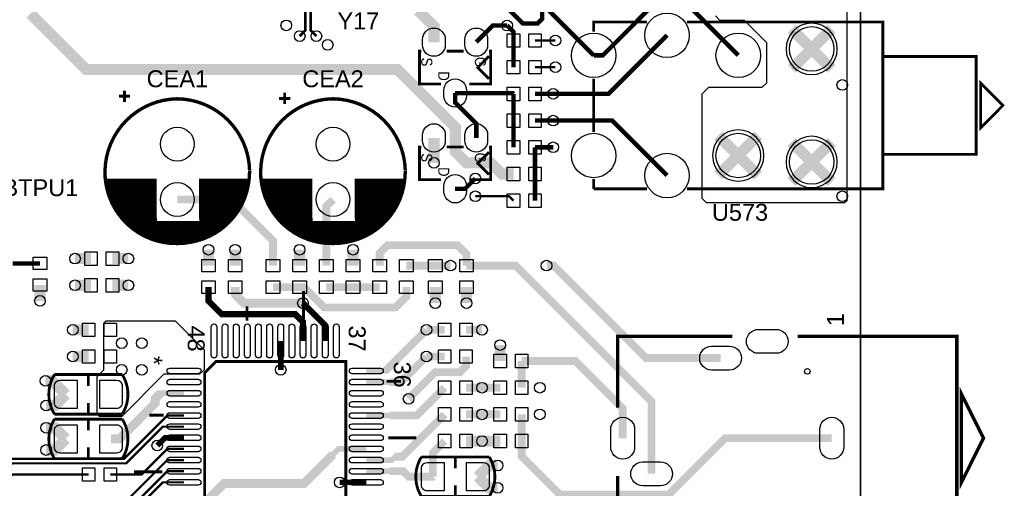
# Model space of a CAD drawing. Extents: x -50 to 239, y -105 to 7.
# Tile 11 of 17: x 195 to 239, y -67 to -46. Entities that reach past the tile are written whole.
import ezdxf
from ezdxf.enums import TextEntityAlignment as Align

# ---------------------------------------------------------------- set-up
doc = ezdxf.new("R2010")
doc.units = 0
for name, color, linetype in [('BG_OUTLINE', 6, 'CONTINUOUS'), ('ET_TOP', 92, 'CONTINUOUS'), ('PG_SILKSCREEN_TOP', 7, 'CONTINUOUS'), ('PIN_TOP', 92, 'CONTINUOUS'), ('RD_SILKSCREEN_TOP', 6, 'CONTINUOUS'), ('VC_TOP', 254, 'CONTINUOUS')]:
    doc.layers.add(name, color=color, linetype=linetype)

msp = doc.modelspace()

# ---------------------------------------------------------------- linework, layer by layer
at = {"layer": 'BG_OUTLINE'}
for points in [[(-49.5, -104.8251), (222.5839, -104.8251, -0.709377), (232.5, -99.353), (232.5, 5.6749), (-49.5, 5.6749)], [(-49.5, 5.6749), (-49.5, -104.8251), (222.5839, -104.8251, -0.709377), (232.5, -99.353), (232.5, 5.6749)], [(232.5, 5.6749), (-49.5, 5.6749), (-49.5, -104.8251), (222.5839, -104.8251, -0.709377), (232.5, -99.353)]]:
    msp.add_lwpolyline(points, format="xyb", close=True, dxfattribs=at)
msp.add_lwpolyline([(232.5, 5.6749), (232.5, -99.353)], dxfattribs=at)
at = {"layer": 'ET_TOP'}
for points, const_width in [([(180.4501, 3.2499), (181.2941, 4.0939), (182.98, 4.0939), (183.48, 3.5939), (183.48, 2.9939), (184.18, 2.2939), (186.8457, 2.2939), (188.08, 1.0596), (188.08, -12.5232), (168.78, -31.8232), (168.78, -39.689), (169.68, -40.589), (169.68, -64.208), (176.9781, -71.5061), (188.9629, -71.5061), (194.3629, -66.1061), (199.48, -66.1061), (201.129, -64.4571), (202.08, -64.4571)], 0.1), ([(197.797, -66.6061), (194.3701, -66.6061), (189.1701, -71.8061), (176.8538, -71.8061), (169.48, -64.4323), (169.48, -40.6719), (168.58, -39.7719), (168.58, -31.6989), (187.88, -12.3989), (187.88, 0.8939), (186.78, 1.9939), (183.98, 1.9939), (182.724, 3.2499), (182.4501, 3.2499)], 0.1), ([(184.4501, 3.2499), (185.2061, 2.4939), (186.9286, 2.4939), (188.28, 1.1425), (188.28, -12.6061), (168.98, -31.9061), (168.98, -39.6061), (169.88, -40.5061), (169.88, -64.1251), (177.061, -71.3061), (188.88, -71.3061), (194.28, -65.9061), (199.38, -65.9061), (201.329, -63.9571), (202.08, -63.9571)], 0.1), ([(202.08, -66.9591), (201.127, -66.9591), (199.5679, -68.5182), (193.2622, -68.5182), (189.4622, -72.3182), (176.6416, -72.3182), (169.0679, -64.7445), (169.0679, -40.8427), (168.1679, -39.9427), (168.1679, -33.294), (165.48, -30.6061), (165.48, -28.7061), (166.18, -28.0061), (171.68, -28.0061), (181.28, -18.4061), (181.28, -2.806), (180.28, -1.806), (180.28, -0.7062), (181.4501, 0.4639), (181.4501, 1.2499)], 0.1), ([(183.4501, 1.2499), (182.736, 1.2499), (180.58, -0.9061), (180.58, -1.6061), (181.58, -2.6061), (181.58, -18.3989), (168.38, -31.5989), (168.38, -39.8548), (169.28, -40.7548), (169.28, -64.6566), (176.7295, -72.1061), (189.3743, -72.1061), (193.1743, -68.3061), (199.48, -68.3061), (201.327, -66.4591), (202.08, -66.4591)], 0.1), ([(207.2835, -46.9095), (207.536, -46.657), (207.536, -45.05), (208.628, -43.958), (208.628, -42.8361), (208.403, -42.6111)], 0.117), ([(208.0324, -46.9095), (207.78, -46.6571), (207.78, -45.1511), (208.872, -44.0591), (208.872, -42.8421), (209.103, -42.6111)], 0.117), ([(213.318, -47.1831), (213.318, -46.4691), (212.605, -45.7561)], 0.5), ([(216.68, -45.3252), (216.68, -45.7062), (217.316, -46.3422), (217.9799, -46.3422), (218.18, -46.1421), (218.18, -45.706)], 0.2), ([(227, -47.7751), (224.831, -45.6061), (223.08, -45.6061), (220.911, -47.7751), (220.5, -47.7751)], 0.2), ([(195.18, -45.9061), (197.68, -48.4061), (211.68, -48.4061), (214.28, -51.0061), (214.28, -52.1061), (214.78, -52.6061), (215.88, -52.6061), (216.38, -53.1061), (216.897, -53.1061)], 0.5), ([(220.5, -47.7751), (218.4309, -45.706), (218.18, -45.706)], 0.2), ([(215.222, -47.1831), (215.9689, -46.4362), (216.6074, -46.4362)], 0.2), ([(216.897, -47.1061), (216.897, -46.7258), (216.6074, -46.4362)], 0.2), ([(229.3999, -46.585), (230.3, -47.4851)], 0.5), ([(230.3, -47.4851), (231.2001, -46.585)], 0.5), ([(218.68, -49.5061), (221.169, -49.5061), (223.8, -46.8751)], 0.2), ([(216.897, -48.3061), (216.897, -47.1061)], 0.2), ([(217.863, -47.1061), (218.78, -47.1061)], 0.1), ([(229.3999, -48.3852), (230.3, -47.4851)], 0.5), ([(230.3, -47.4851), (231.2001, -48.3852)], 0.5), ([(217.863, -48.3061), (218.78, -48.3061)], 0.1), ([(214.27, -49.4691), (214.27, -49.8961), (215.222, -50.8481), (215.222, -51.4831)], 0.2), ([(214.27, -49.4691), (216.86, -49.4691), (216.897, -49.5061)], 0.2), ([(216.897, -49.5061), (216.897, -50.7061)], 0.2), ([(217.863, -49.5061), (218.68, -49.5061)], 0.2), ([(216.897, -51.9061), (216.897, -50.7061)], 0.2), ([(217.863, -50.7061), (218.68, -50.7061)], 0.2), ([(218.68, -50.7061), (221.331, -50.7061), (223.8, -53.1751)], 0.2), ([(213.318, -51.4831), (213.318, -52.6061)], 0.5), ([(226.0999, -51.375), (227, -52.2751)], 0.5), ([(227, -52.2751), (227.9001, -51.375)], 0.5), ([(229.3999, -51.665), (230.3, -52.5651)], 0.5), ([(230.3, -52.5651), (231.2001, -51.665)], 0.5), ([(217.863, -51.9061), (218.68, -51.9061)], 0.2), ([(217.863, -53.1061), (217.863, -51.9061)], 0.2), ([(226.0999, -53.1752), (227, -52.2751)], 0.5), ([(227, -52.2751), (227.9001, -53.1752)], 0.5), ([(229.3999, -53.4652), (230.3, -52.5651)], 0.5), ([(230.3, -52.5651), (231.2001, -53.4652)], 0.5), ([(217.863, -54.3061), (217.863, -53.1061)], 0.2), ([(215.18, -53.3061), (214.717, -53.7691), (214.27, -53.7691)], 0.2), ([(206.08, -57.2231), (206.08, -56.1061), (204.225, -54.2511), (201.78, -54.2511)], 0.35), ([(208.48, -57.2231), (208.48, -54.5511), (208.78, -54.2511)], 0.35), ([(216.897, -54.3061), (216.697, -54.1061), (215.18, -54.1061)], 0.1), ([(210.88, -57.2231), (210.88, -56.6561), (211.23, -56.3061), (214.38, -56.3061), (214.78, -56.7061), (214.78, -57.2231)], 0.35), ([(197.897, -56.9061), (197.18, -56.9061)], 0.5), ([(198.863, -56.9061), (199.58, -56.9061)], 0.5), ([(203.18, -57.2231), (203.18, -56.5061)], 0.5), ([(204.38, -57.2231), (204.38, -56.5061)], 0.5), ([(207.28, -57.2231), (207.28, -56.5061)], 0.5), ([(209.68, -57.2231), (209.68, -56.5061)], 0.5), ([(195.603, -57.1231), (194.38, -57.1231)], 0.2), ([(212.08, -57.2231), (213.38, -57.2231)], 0.35), ([(213.38, -57.2231), (214.063, -57.2231)], 0.35), ([(214.78, -57.2231), (216.997, -57.2231), (223.1048, -63.3309), (223.1048, -66.5751)], 0.35), ([(218.38, -57.2231), (218.697, -57.2231), (222.849, -61.3751), (226.2048, -61.3751)], 0.35), ([(195.603, -58.0891), (195.603, -58.8061)], 0.5), ([(197.897, -58.1061), (197.18, -58.1061)], 0.5), ([(198.863, -58.1061), (199.58, -58.1061)], 0.5), ([(207.43, -58.9061), (204.78, -58.9061), (204.38, -58.5061), (204.38, -58.1891)], 0.4), ([(213.38, -58.9061), (213.38, -58.1891)], 0.5), ([(214.78, -58.1891), (214.78, -58.9061)], 0.5), ([(203.18, -58.1891), (203.18, -58.8061), (203.78, -59.4061), (207.08, -59.4061), (207.43, -59.7561), (207.43, -60.6061)], 0.28), ([(206.08, -58.1891), (207.28, -58.1891)], 0.35), ([(207.28, -58.1891), (207.463, -58.1891), (208.38, -59.1061), (211.58, -59.1061), (212.08, -58.6061), (212.08, -58.1891)], 0.35), ([(208.48, -58.1891), (209.68, -58.1891)], 0.35), ([(209.68, -58.1891), (210.88, -58.1891)], 0.35), ([(208.43, -60.6061), (208.43, -59.9061), (207.43, -58.9061)], 0.28), ([(197.797, -60.1061), (197.08, -60.1061)], 0.5), ([(213.797, -60.1061), (212.98, -60.1061)], 0.35), ([(214.763, -60.1061), (215.48, -60.1061)], 0.35), ([(206.429, -60.6061), (206.429, -61.9061)], 0.25), ([(216.297, -61.5061), (216.297, -60.7891)], 0.5), ([(197.797, -61.3061), (197.08, -61.3061)], 0.5), ([(212.18, -63.2061), (213.38, -62.0061), (214.48, -62.0061), (214.763, -61.7231), (214.763, -61.3061)], 0.35), ([(213.797, -61.3061), (212.98, -61.3061)], 0.35), ([(221.8048, -64.9751), (221.8048, -63.6309), (219.68, -61.5061), (217.263, -61.5061)], 0.35), ([(217.263, -62.7061), (217.263, -61.5061)], 0.35), ([(195.85, -62.4), (196.1579, -62.4), (196.764, -63.0061)], 0.5), ([(196.764, -63.0061), (196.264, -63.5061), (195.88, -63.5061)], 0.5), ([(214.763, -62.7061), (215.48, -62.7061)], 0.35), ([(215.48, -62.7061), (216.297, -62.7061)], 0.35), ([(214.763, -63.9061), (215.48, -63.9061)], 0.35), ([(215.48, -63.9061), (216.297, -63.9061)], 0.35), ([(217.263, -65.1061), (217.263, -63.9061)], 0.35), ([(196.764, -65.0061), (196.264, -64.5061), (195.88, -64.5061)], 0.5), ([(196.764, -65.0061), (196.264, -65.5061), (195.88, -65.5061)], 0.5), ([(200.88, -65.3061), (201.228, -64.9581), (202.08, -64.9581)], 0.25), ([(213.264, -66.7061), (213.264, -65.6391), (213.797, -65.1061)], 0.35), ([(214.763, -65.1061), (215.48, -65.1061)], 0.5), ([(216.297, -65.1061), (215.48, -65.1061)], 0.5), ([(231.2048, -64.9751), (226.411, -64.9751), (223.88, -67.5061), (218.98, -67.5061), (217.263, -65.7891), (217.263, -65.1061)], 0.35), ([(198.763, -66.6061), (200.18, -66.6061), (201.328, -65.4581), (202.08, -65.4581)], 0.1), ([(198.763, -67.8061), (199.48, -67.8061), (201.328, -65.9581), (202.08, -65.9581)], 0.1), ([(215.296, -66.7061), (215.796, -66.2061), (216.18, -66.2061)], 0.5), ([(210.28, -66.9591), (209.08, -66.9591)], 0.25), ([(215.296, -66.7061), (215.796, -67.2061), (216.18, -67.2061)], 0.5)]:
    msp.add_lwpolyline(points, dxfattribs=dict(at, const_width=const_width))
msp.add_lwpolyline([(231.88, -38.2131), (231.88, -54.3061), (231.78, -54.4061), (225.58, -54.4061), (225.38, -54.2061), (225.38, -49.5061), (225.68, -49.2061), (228.08, -49.2061), (228.28, -49.0061), (228.28, -47.2061), (227.28, -46.2061), (226.18, -46.2061), (225.98, -46.0061)], dxfattribs=at)
for points in [[(231.4522, -47.4851, 1), (229.1478, -47.4851, 1)], [(228.1522, -52.2751, 1), (225.8478, -52.2751, 1)], [(231.4522, -52.5651, 1), (229.1478, -52.5651, 1)]]:
    msp.add_lwpolyline(points, format="xyb", close=True, dxfattribs=at)
msp.add_lwpolyline([(198.28, -64.0061), (198.18, -63.9061), (198.18, -62.2061), (198.48, -61.9061), (198.48, -59.8061), (198.58, -59.7061), (201.68, -59.7061), (202.98, -61.0061), (202.98, -61.9061), (202.78, -62.1061), (201.18, -62.1061), (199.28, -64.0061)], close=True, dxfattribs=at)
for points in [[(212.98, -60.1061, 0.35, 0.35, 0), (211.131, -61.9551, 0.25, 0.25, 0), (210.28, -61.9551, 0.25, 0.25, 0)], [(212.98, -61.3061, 0.35, 0.35, 0), (211.83, -62.4561, 0.35, 0.35, 0), (211.33, -62.4561, 0.25, 0.25, 0), (210.28, -62.4561, 0.25, 0.25, 0)], [(198.796, -65.0061, 0.4, 0.4, 0), (199.18, -65.0061, 0.4, 0.4, 0), (200.7799, -63.4062, 0.4, 0.4, 0), (200.7799, -63.2062, 0.4, 0.4, 0), (201.03, -62.9561, 0.25, 0.25, 0), (202.08, -62.9561, 0.25, 0.25, 0)], [(210.28, -63.9571, 0.25, 0.25, 0), (211.331, -63.9571, 0.35, 0.35, 0), (212.546, -63.9571, 0.35, 0.35, 0), (213.797, -62.7061, 0.35, 0.35, 0)], [(213.797, -63.9061, 0.35, 0.35, 0), (211.897, -65.8061, 0.35, 0.35, 0), (211.58, -65.8061, 0.25, 0.25, 0), (211.428, -65.9581, 0.25, 0.25, 0), (210.28, -65.9581, 0.25, 0.25, 0)], [(198.696, -69.5061, 0.4, 0.4, 0), (201.38, -69.5061, 0.4, 0.4, 0), (203.88, -67.0061, 0.4, 0.4, 0), (207.48, -67.0061, 0.4, 0.4, 0), (208.78, -65.7061, 0.25, 0.25, 0), (209.028, -65.4581, 0.25, 0.25, 0), (210.28, -65.4581, 0.25, 0.25, 0)], [(213.264, -66.7061, 0.35, 0.35, 0), (213.2635, -66.7066, 0.35, 0.35, 0), (212.1805, -66.7066, 0.35, 0.35, 0), (211.933, -66.4591, 0.35, 0.35, 0), (211.333, -66.4591, 0.25, 0.25, 0), (210.28, -66.4591, 0.25, 0.25, 0)]]:
    msp.add_lwpolyline(points, format="xyseb", dxfattribs=at)
at = {"layer": 'PG_SILKSCREEN_TOP'}
for points, const_width in [([(222.9, -46.2751), (220.5, -46.2751), (220.5, -46.7151)], 0.127), ([(224.7, -53.7751), (233.5, -53.7751), (233.5, -46.2751), (224.7, -46.2751)], 0.127), ([(213.635, -49.0631), (212.67, -49.0631), (212.67, -47.5891), (212.746, -47.5891)], 0.127), ([(213.889, -47.5891), (214.651, -47.5891)], 0.127), ([(215.794, -47.5891), (215.87, -47.5891), (215.87, -49.0631), (214.905, -49.0631)], 0.127), ([(215.794, -47.8181), (215.286, -48.3261), (215.794, -48.8341)], 0.127), ([(233.5, -52.2251), (237.7, -52.2251), (237.7, -47.8251), (233.5, -47.8251)], 0.127), ([(220.5, -48.8151), (220.5, -51.2251)], 0.127), ([(238.9, -50.0251), (237.9, -49.0251), (237.9, -51.0251), (238.9, -50.0251)], 0.127), ([(199.659, -49.6121), (199.151, -49.6121)], 0.127), ([(199.405, -49.8661), (199.405, -49.3581)], 0.127), ([(206.605, -49.9661), (206.605, -49.4581)], 0.127), ([(206.859, -49.7121), (206.351, -49.7121)], 0.127), ([(213.635, -53.3631), (212.67, -53.3631), (212.67, -51.8891), (212.746, -51.8891)], 0.127), ([(213.889, -51.8891), (214.651, -51.8891)], 0.127), ([(215.794, -51.8891), (215.87, -51.8891), (215.87, -53.3631), (214.905, -53.3631)], 0.127), ([(215.794, -52.1181), (215.286, -52.6261), (215.794, -53.1341)], 0.127), ([(198.552, -53.3841), (200.85, -53.3841)], 0.152), ([(198.552, -53.3841), (200.85, -53.3841)], 0.152), ([(198.568, -53.5111), (200.85, -53.5111)], 0.152), ([(198.59, -53.6381), (200.85, -53.6381)], 0.152), ([(202.755, -53.3841), (205.003, -53.3841)], 0.152), ([(202.755, -53.5111), (204.987, -53.5111)], 0.152), ([(202.755, -53.6381), (204.965, -53.6381)], 0.152), ([(205.552, -53.3841), (207.85, -53.3841)], 0.152), ([(205.552, -53.3841), (207.85, -53.3841)], 0.152), ([(205.568, -53.5111), (207.85, -53.5111)], 0.152), ([(205.59, -53.6381), (207.85, -53.6381)], 0.152), ([(209.755, -53.3841), (212.003, -53.3841)], 0.152), ([(209.755, -53.5111), (211.987, -53.5111)], 0.152), ([(209.755, -53.6381), (211.965, -53.6381)], 0.152), ([(220.5, -53.3251), (220.5, -53.7751)], 0.127), ([(198.617, -53.7651), (200.85, -53.7651)], 0.152), ([(198.65, -53.8921), (200.85, -53.8921)], 0.152), ([(198.688, -54.0191), (200.85, -54.0191)], 0.152), ([(202.755, -53.7651), (204.938, -53.7651)], 0.152), ([(202.755, -53.8921), (204.906, -53.8921)], 0.152), ([(202.755, -54.0191), (204.868, -54.0191)], 0.152), ([(205.617, -53.7651), (207.85, -53.7651)], 0.152), ([(205.65, -53.8921), (207.85, -53.8921)], 0.152), ([(205.688, -54.0191), (207.85, -54.0191)], 0.152), ([(209.755, -53.7651), (211.938, -53.7651)], 0.152), ([(209.755, -53.8921), (211.906, -53.8921)], 0.152), ([(209.755, -54.0191), (211.868, -54.0191)], 0.152), ([(220.5, -53.7751), (222.9, -53.7751)], 0.127), ([(198.733, -54.1461), (200.85, -54.1461)], 0.152), ([(198.783, -54.2731), (200.85, -54.2731)], 0.152), ([(198.84, -54.4001), (200.85, -54.4001)], 0.152), ([(198.903, -54.5271), (200.85, -54.5271)], 0.152), ([(202.755, -54.1461), (204.824, -54.1461)], 0.152), ([(202.755, -54.2731), (204.773, -54.2731)], 0.152), ([(202.755, -54.4001), (204.716, -54.4001)], 0.152), ([(202.755, -54.5271), (204.653, -54.5271)], 0.152), ([(205.733, -54.1461), (207.85, -54.1461)], 0.152), ([(205.783, -54.2731), (207.85, -54.2731)], 0.152), ([(205.84, -54.4001), (207.85, -54.4001)], 0.152), ([(205.903, -54.5271), (207.85, -54.5271)], 0.152), ([(209.755, -54.1461), (211.824, -54.1461)], 0.152), ([(209.755, -54.2731), (211.773, -54.2731)], 0.152), ([(209.755, -54.4001), (211.716, -54.4001)], 0.152), ([(209.755, -54.5271), (211.653, -54.5271)], 0.152), ([(198.974, -54.6541), (200.85, -54.6541)], 0.152), ([(199.053, -54.7811), (200.85, -54.7811)], 0.152), ([(199.141, -54.9081), (200.85, -54.9081)], 0.152), ([(202.755, -54.6541), (204.582, -54.6541)], 0.152), ([(202.755, -54.7811), (204.503, -54.7811)], 0.152), ([(202.755, -54.9081), (204.415, -54.9081)], 0.152), ([(205.974, -54.6541), (207.85, -54.6541)], 0.152), ([(206.053, -54.7811), (207.85, -54.7811)], 0.152), ([(206.141, -54.9081), (207.85, -54.9081)], 0.152), ([(209.755, -54.6541), (211.582, -54.6541)], 0.152), ([(209.755, -54.7811), (211.503, -54.7811)], 0.152), ([(209.755, -54.9081), (211.415, -54.9081)], 0.152), ([(199.238, -55.0351), (200.85, -55.0351)], 0.152), ([(199.346, -55.1621), (200.866, -55.1621)], 0.152), ([(199.466, -55.2891), (204.089, -55.2891)], 0.152), ([(202.755, -55.0351), (204.318, -55.0351)], 0.152), ([(202.771, -55.1621), (204.21, -55.1621)], 0.152), ([(206.238, -55.0351), (207.85, -55.0351)], 0.152), ([(206.346, -55.1621), (207.866, -55.1621)], 0.152), ([(206.466, -55.2891), (211.089, -55.2891)], 0.152), ([(209.755, -55.0351), (211.318, -55.0351)], 0.152), ([(209.771, -55.1621), (211.21, -55.1621)], 0.152), ([(199.6, -55.4161), (203.954, -55.4161)], 0.152), ([(199.752, -55.5431), (203.801, -55.5431)], 0.152), ([(199.925, -55.6701), (203.627, -55.6701)], 0.152), ([(200.126, -55.7971), (203.422, -55.7971)], 0.152), ([(206.6, -55.4161), (210.954, -55.4161)], 0.152), ([(206.752, -55.5431), (210.801, -55.5431)], 0.152), ([(206.925, -55.6701), (210.627, -55.6701)], 0.152), ([(207.126, -55.7971), (210.422, -55.7971)], 0.152), ([(200.369, -55.9241), (203.175, -55.9241)], 0.152), ([(200.682, -56.0511), (202.854, -56.0511)], 0.152), ([(201.172, -56.1781), (202.326, -56.1781)], 0.152), ([(207.369, -55.9241), (210.175, -55.9241)], 0.152), ([(207.682, -56.0511), (209.854, -56.0511)], 0.152), ([(208.172, -56.1781), (209.326, -56.1781)], 0.152), ([(207.45, -58.3561), (207.45, -59.6261)], 0.127), ([(204.91, -59.0541), (204.91, -59.6901)], 0.127), ([(226.7404, -60.4001), (221.5798, -60.4001), (221.5798, -63.6018)], 0.1524), ([(236.8298, -69.9501), (236.8298, -60.4001), (229.6696, -60.4001)], 0.1524), ([(203.513, -61.5311), (209.355, -61.5311), (209.355, -67.8811), (203.005, -67.8811), (203.005, -62.0391), (203.513, -61.5311)], 0.127), ([(197.78, -62.6251), (197.78, -62.1171)], 0.127), ([(211.832, -62.4201), (211.196, -62.4201)], 0.127), ([(238.0298, -64.9751), (237.0298, -62.9751), (237.0298, -66.9751), (238.0298, -64.9751)], 0.1524), ([(197.78, -63.8951), (197.78, -63.3871)], 0.127), ([(196.256, -63.8951), (199.304, -63.8951)], 0.127), ([(197.78, -64.6251), (197.78, -64.1171)], 0.127), ([(201.164, -63.9441), (200.528, -63.9441)], 0.127), ([(212.53, -64.9601), (211.26, -64.9601)], 0.127), ([(197.78, -65.8951), (197.78, -65.3871)], 0.127), ([(196.256, -65.8951), (199.304, -65.8951)], 0.127), ([(215.804, -65.8171), (212.756, -65.8171)], 0.127), ([(214.28, -65.8171), (214.28, -66.3251)], 0.127), ([(201.1, -66.4841), (199.83, -66.4841)], 0.127), ([(221.5798, -66.6764), (221.5798, -69.9501), (221.9623, -69.9501)], 0.1524), ([(214.28, -67.0871), (214.28, -67.5951)], 0.127)]:
    msp.add_lwpolyline(points, dxfattribs=dict(at, const_width=const_width))
for points, const_width in [([(205.029, -52.9781, -0.414263), (201.777, -56.2291, -0.423267), (198.526, -52.9781, -0.4051), (201.777, -49.7271, -0.403994), (205.029, -52.9531)], 0.152), ([(212.029, -52.9781, -0.414263), (208.777, -56.2291, -0.423267), (205.526, -52.9781, -0.4051), (208.777, -49.7271, -0.403994), (212.029, -52.9531)], 0.152), ([(198.552, -53.3841, 0.417143), (202.108, -56.2041)], 0.152), ([(202.108, -56.2041, 0.359947), (205.003, -53.3841)], 0.152), ([(205.552, -53.3841, 0.417143), (209.108, -56.2041)], 0.152), ([(209.108, -56.2041, 0.359947), (212.003, -53.3841)], 0.152), ([(199.304, -62.1171), (196.256, -62.1171, 0.285714), (196.256, -63.8951)], 0.127), ([(199.304, -63.8951, 0.285714), (199.304, -62.1171)], 0.127), ([(199.304, -64.1171), (196.256, -64.1171, 0.285714), (196.256, -65.8951)], 0.127), ([(199.304, -65.8951, 0.285714), (199.304, -64.1171)], 0.127), ([(212.756, -65.8171, 0.285714), (212.756, -67.5951)], 0.127), ([(212.756, -67.5951), (215.804, -67.5951, 0.285714), (215.804, -65.8171)], 0.127)]:
    msp.add_lwpolyline(points, format="xyb", dxfattribs=dict(at, const_width=const_width))
at = {"layer": 'PIN_TOP'}
for points in [[(212.81, -47.3101), (212.81, -47.0561, -1), (213.826, -47.0561), (213.826, -47.3101, -1)], [(214.714, -47.3101), (214.714, -47.0561, -1), (215.73, -47.0561), (215.73, -47.3101, -1)], [(213.762, -49.5961), (213.762, -49.3421, -1), (214.778, -49.3421), (214.778, -49.5961, -1)], [(212.81, -51.6101), (212.81, -51.3561, -1), (213.826, -51.3561), (213.826, -51.6101, -1)], [(214.714, -51.6101), (214.714, -51.3561, -1), (215.73, -51.3561), (215.73, -51.6101, -1)], [(213.762, -53.8961), (213.762, -53.6421, -1), (214.778, -53.6421), (214.778, -53.8961, -1)], [(203.3, -61.2411), (203.3, -59.9711, -1), (203.554, -59.9711), (203.554, -61.2411, -1)], [(203.8, -61.2411), (203.8, -59.9711, -1), (204.054, -59.9711), (204.054, -61.2411, -1)], [(204.3, -61.2411), (204.3, -59.9711, -1), (204.554, -59.9711), (204.554, -61.2411, -1)], [(204.801, -61.2411), (204.801, -59.9711, -1), (205.055, -59.9711), (205.055, -61.2411, -1)], [(205.301, -61.2411), (205.301, -59.9711, -1), (205.555, -59.9711), (205.555, -61.2411, -1)], [(205.801, -61.2411), (205.801, -59.9711, -1), (206.055, -59.9711), (206.055, -61.2411, -1)], [(206.302, -61.2411), (206.302, -59.9711, -1), (206.556, -59.9711), (206.556, -61.2411, -1)], [(206.802, -61.2411), (206.802, -59.9711, -1), (207.056, -59.9711), (207.056, -61.2411, -1)], [(207.303, -61.2411), (207.303, -59.9711, -1), (207.557, -59.9711), (207.557, -61.2411, -1)], [(207.803, -61.2411), (207.803, -59.9711, -1), (208.057, -59.9711), (208.057, -61.2411, -1)], [(208.303, -61.2411), (208.303, -59.9711, -1), (208.557, -59.9711), (208.557, -61.2411, -1)], [(208.804, -61.2411), (208.804, -59.9711, -1), (209.058, -59.9711), (209.058, -61.2411, -1)], [(227.9048, -60.0876), (228.7048, -60.0876, -1), (228.7048, -61.1626), (227.9048, -61.1626, -1)], [(225.8048, -60.8376), (226.6048, -60.8376, -1), (226.6048, -61.9126), (225.8048, -61.9126, -1)], [(202.715, -62.0821), (201.445, -62.0821, -1), (201.445, -61.8281), (202.715, -61.8281, -1)], [(210.915, -62.0821), (209.645, -62.0821, -1), (209.645, -61.8281), (210.915, -61.8281, -1)], [(196.256, -62.6251, -0.414214), (196.51, -62.3711), (197.272, -62.3711), (197.272, -63.6411), (196.51, -63.6411, -0.414214), (196.256, -63.3871)], [(199.304, -63.3871, -0.414214), (199.05, -63.6411), (198.288, -63.6411), (198.288, -62.3711), (199.05, -62.3711, -0.414214), (199.304, -62.6251)], [(202.715, -62.5831), (201.445, -62.5831, -1), (201.445, -62.3291), (202.715, -62.3291, -1)], [(210.915, -62.5831), (209.645, -62.5831, -1), (209.645, -62.3291), (210.915, -62.3291, -1)], [(202.715, -63.0831), (201.445, -63.0831, -1), (201.445, -62.8291), (202.715, -62.8291, -1)], [(210.915, -63.0831), (209.645, -63.0831, -1), (209.645, -62.8291), (210.915, -62.8291, -1)], [(202.715, -63.5831), (201.445, -63.5831, -1), (201.445, -63.3291), (202.715, -63.3291, -1)], [(210.915, -63.5831), (209.645, -63.5831, -1), (209.645, -63.3291), (210.915, -63.3291, -1)], [(202.715, -64.0841), (201.445, -64.0841, -1), (201.445, -63.8301), (202.715, -63.8301, -1)], [(210.915, -64.0841), (209.645, -64.0841, -1), (209.645, -63.8301), (210.915, -63.8301, -1)], [(222.3423, -64.5751), (222.3423, -65.3751, -1), (221.2673, -65.3751), (221.2673, -64.5751, -1)], [(231.7423, -64.5751), (231.7423, -65.3751, -1), (230.6673, -65.3751), (230.6673, -64.5751, -1)], [(196.256, -64.6251, -0.414214), (196.51, -64.3711), (197.272, -64.3711), (197.272, -65.6411), (196.51, -65.6411, -0.414214), (196.256, -65.3871)], [(199.304, -65.3871, -0.414214), (199.05, -65.6411), (198.288, -65.6411), (198.288, -64.3711), (199.05, -64.3711, -0.414214), (199.304, -64.6251)], [(202.715, -64.5841), (201.445, -64.5841, -1), (201.445, -64.3301), (202.715, -64.3301, -1)], [(210.915, -64.5841), (209.645, -64.5841, -1), (209.645, -64.3301), (210.915, -64.3301, -1)], [(202.715, -65.0851), (201.445, -65.0851, -1), (201.445, -64.8311), (202.715, -64.8311, -1)], [(210.915, -65.0851), (209.645, -65.0851, -1), (209.645, -64.8311), (210.915, -64.8311, -1)], [(202.715, -65.5851), (201.445, -65.5851, -1), (201.445, -65.3311), (202.715, -65.3311, -1)], [(210.915, -65.5851), (209.645, -65.5851, -1), (209.645, -65.3311), (210.915, -65.3311, -1)], [(202.715, -66.0851), (201.445, -66.0851, -1), (201.445, -65.8311), (202.715, -65.8311, -1)], [(210.915, -66.0851), (209.645, -66.0851, -1), (209.645, -65.8311), (210.915, -65.8311, -1)], [(202.715, -66.5861), (201.445, -66.5861, -1), (201.445, -66.3321), (202.715, -66.3321, -1)], [(210.915, -66.5861), (209.645, -66.5861, -1), (209.645, -66.3321), (210.915, -66.3321, -1)], [(212.756, -66.3251, -0.414214), (213.01, -66.0711), (213.772, -66.0711), (213.772, -67.3411), (213.01, -67.3411, -0.414214), (212.756, -67.0871)], [(215.804, -67.0871, -0.414214), (215.55, -67.3411), (214.788, -67.3411), (214.788, -66.0711), (215.55, -66.0711, -0.414214), (215.804, -66.3251)], [(222.7048, -66.0376), (223.5048, -66.0376, -1), (223.5048, -67.1126), (222.7048, -67.1126, -1)], [(202.715, -67.0861), (201.445, -67.0861, -1), (201.445, -66.8321), (202.715, -66.8321, -1)], [(210.915, -67.0861), (209.645, -67.0861, -1), (209.645, -66.8321), (210.915, -66.8321, -1)]]:
    msp.add_lwpolyline(points, format="xyb", close=True, dxfattribs=at)
for points in [[(217.1765, -46.8011), (217.1765, -47.4111), (216.6175, -47.4111), (216.6175, -46.8011)], [(218.1425, -46.8011), (218.1425, -47.4111), (217.5835, -47.4111), (217.5835, -46.8011)], [(217.1765, -48.0011), (217.1765, -48.6111), (216.6175, -48.6111), (216.6175, -48.0011)], [(218.1425, -48.0011), (218.1425, -48.6111), (217.5835, -48.6111), (217.5835, -48.0011)], [(216.6175, -49.8111), (216.6175, -49.2011), (217.1765, -49.2011), (217.1765, -49.8111)], [(217.5835, -49.8111), (217.5835, -49.2011), (218.1425, -49.2011), (218.1425, -49.8111)], [(216.6175, -51.0111), (216.6175, -50.4011), (217.1765, -50.4011), (217.1765, -51.0111)], [(217.5835, -51.0111), (217.5835, -50.4011), (218.1425, -50.4011), (218.1425, -51.0111)], [(217.1765, -51.6011), (217.1765, -52.2111), (216.6175, -52.2111), (216.6175, -51.6011)], [(218.1425, -51.6011), (218.1425, -52.2111), (217.5835, -52.2111), (217.5835, -51.6011)], [(216.6175, -53.4111), (216.6175, -52.8011), (217.1765, -52.8011), (217.1765, -53.4111)], [(217.5835, -53.4111), (217.5835, -52.8011), (218.1425, -52.8011), (218.1425, -53.4111)], [(216.6175, -54.6111), (216.6175, -54.0011), (217.1765, -54.0011), (217.1765, -54.6111)], [(217.5835, -54.6111), (217.5835, -54.0011), (218.1425, -54.0011), (218.1425, -54.6111)], [(197.6175, -57.2111), (197.6175, -56.6011), (198.1765, -56.6011), (198.1765, -57.2111)], [(198.5835, -57.2111), (198.5835, -56.6011), (199.1425, -56.6011), (199.1425, -57.2111)], [(195.908, -57.4026), (195.298, -57.4026), (195.298, -56.8436), (195.908, -56.8436)], [(202.875, -56.9436), (203.485, -56.9436), (203.485, -57.5026), (202.875, -57.5026)], [(204.685, -57.5026), (204.075, -57.5026), (204.075, -56.9436), (204.685, -56.9436)], [(205.775, -56.9436), (206.385, -56.9436), (206.385, -57.5026), (205.775, -57.5026)], [(207.585, -57.5026), (206.975, -57.5026), (206.975, -56.9436), (207.585, -56.9436)], [(208.175, -56.9436), (208.785, -56.9436), (208.785, -57.5026), (208.175, -57.5026)], [(209.985, -57.5026), (209.375, -57.5026), (209.375, -56.9436), (209.985, -56.9436)], [(211.185, -57.5026), (210.575, -57.5026), (210.575, -56.9436), (211.185, -56.9436)], [(212.385, -57.5026), (211.775, -57.5026), (211.775, -56.9436), (212.385, -56.9436)], [(213.075, -56.9436), (213.685, -56.9436), (213.685, -57.5026), (213.075, -57.5026)], [(214.475, -56.9436), (215.085, -56.9436), (215.085, -57.5026), (214.475, -57.5026)], [(195.908, -58.3686), (195.298, -58.3686), (195.298, -57.8096), (195.908, -57.8096)], [(197.6175, -58.4111), (197.6175, -57.8011), (198.1765, -57.8011), (198.1765, -58.4111)], [(198.5835, -58.4111), (198.5835, -57.8011), (199.1425, -57.8011), (199.1425, -58.4111)], [(202.875, -57.9096), (203.485, -57.9096), (203.485, -58.4686), (202.875, -58.4686)], [(204.685, -58.4686), (204.075, -58.4686), (204.075, -57.9096), (204.685, -57.9096)], [(205.775, -57.9096), (206.385, -57.9096), (206.385, -58.4686), (205.775, -58.4686)], [(207.585, -58.4686), (206.975, -58.4686), (206.975, -57.9096), (207.585, -57.9096)], [(208.175, -57.9096), (208.785, -57.9096), (208.785, -58.4686), (208.175, -58.4686)], [(209.985, -58.4686), (209.375, -58.4686), (209.375, -57.9096), (209.985, -57.9096)], [(211.185, -58.4686), (210.575, -58.4686), (210.575, -57.9096), (211.185, -57.9096)], [(212.385, -58.4686), (211.775, -58.4686), (211.775, -57.9096), (212.385, -57.9096)], [(213.075, -57.9096), (213.685, -57.9096), (213.685, -58.4686), (213.075, -58.4686)], [(214.475, -57.9096), (215.085, -57.9096), (215.085, -58.4686), (214.475, -58.4686)], [(198.0765, -59.8011), (198.0765, -60.4111), (197.5175, -60.4111), (197.5175, -59.8011)], [(199.0425, -59.8011), (199.0425, -60.4111), (198.4835, -60.4111), (198.4835, -59.8011)], [(214.0765, -59.8011), (214.0765, -60.4111), (213.5175, -60.4111), (213.5175, -59.8011)], [(215.0425, -59.8011), (215.0425, -60.4111), (214.4835, -60.4111), (214.4835, -59.8011)], [(198.0765, -61.0011), (198.0765, -61.6111), (197.5175, -61.6111), (197.5175, -61.0011)], [(199.0425, -61.0011), (199.0425, -61.6111), (198.4835, -61.6111), (198.4835, -61.0011)], [(214.0765, -61.0011), (214.0765, -61.6111), (213.5175, -61.6111), (213.5175, -61.0011)], [(215.0425, -61.0011), (215.0425, -61.6111), (214.4835, -61.6111), (214.4835, -61.0011)], [(216.5765, -61.2011), (216.5765, -61.8111), (216.0175, -61.8111), (216.0175, -61.2011)], [(217.5425, -61.2011), (217.5425, -61.8111), (216.9835, -61.8111), (216.9835, -61.2011)], [(213.5175, -63.0111), (213.5175, -62.4011), (214.0765, -62.4011), (214.0765, -63.0111)], [(214.4835, -63.0111), (214.4835, -62.4011), (215.0425, -62.4011), (215.0425, -63.0111)], [(216.0175, -63.0111), (216.0175, -62.4011), (216.5765, -62.4011), (216.5765, -63.0111)], [(216.9835, -63.0111), (216.9835, -62.4011), (217.5425, -62.4011), (217.5425, -63.0111)], [(213.5175, -64.2111), (213.5175, -63.6011), (214.0765, -63.6011), (214.0765, -64.2111)], [(214.4835, -64.2111), (214.4835, -63.6011), (215.0425, -63.6011), (215.0425, -64.2111)], [(216.0175, -64.2111), (216.0175, -63.6011), (216.5765, -63.6011), (216.5765, -64.2111)], [(216.9835, -64.2111), (216.9835, -63.6011), (217.5425, -63.6011), (217.5425, -64.2111)], [(213.5175, -65.4111), (213.5175, -64.8011), (214.0765, -64.8011), (214.0765, -65.4111)], [(214.4835, -65.4111), (214.4835, -64.8011), (215.0425, -64.8011), (215.0425, -65.4111)], [(216.5765, -64.8011), (216.5765, -65.4111), (216.0175, -65.4111), (216.0175, -64.8011)], [(217.5425, -64.8011), (217.5425, -65.4111), (216.9835, -65.4111), (216.9835, -64.8011)], [(197.5175, -66.9111), (197.5175, -66.3011), (198.0765, -66.3011), (198.0765, -66.9111)], [(198.4835, -66.9111), (198.4835, -66.3011), (199.0425, -66.3011), (199.0425, -66.9111)]]:
    msp.add_lwpolyline(points, close=True, dxfattribs=at)
for centre, radius in [((223.8, -46.8751), 1), ((230.3, -47.4851), 1), ((220.5, -47.7751), 1), ((227, -47.7751), 1), ((201.78, -51.7611), 0.762), ((208.78, -51.7611), 0.762), ((220.5, -52.2751), 1), ((227, -52.2751), 1), ((230.3, -52.5651), 1), ((223.8, -53.1751), 1), ((201.78, -54.2511), 0.762), ((208.78, -54.2511), 0.762), ((230.1048, -61.9751), 0.125)]:
    msp.add_circle(centre, radius, dxfattribs=at)
at = {"layer": 'VC_TOP'}
for centre in [(206.68, -46.429), (216.6074, -46.4362), (207.2835, -46.9095), (208.0324, -46.9095), (218.78, -47.1061), (208.5418, -47.3061), (218.78, -48.3061), (231.68, -49.1061), (218.68, -49.5061), (218.68, -50.7061), (218.68, -51.9061), (213.318, -52.6061), (215.18, -53.3061), (215.18, -54.1061), (231.68, -54.1061), (197.18, -56.9061), (199.58, -56.9061), (203.18, -56.5061), (204.38, -56.5061), (207.28, -56.5061), (209.68, -56.5061), (214.063, -57.2231), (218.38, -57.2231), (197.18, -58.1061), (199.58, -58.1061), (195.603, -58.8061), (207.43, -58.9061), (213.38, -58.9061), (214.78, -58.9061), (197.08, -60.1061), (212.98, -60.1061), (215.48, -60.1061), (199.28, -60.7061), (200.18, -60.7061), (216.297, -60.7891), (197.08, -61.3061), (212.98, -61.3061), (199.28, -61.9061), (200.18, -61.9061), (206.429, -61.9061), (195.85, -62.4), (215.48, -62.7061), (218.08, -62.7061), (195.88, -63.5061), (212.18, -63.2061), (215.48, -63.9061), (218.08, -63.9061), (195.88, -64.5061), (200.88, -65.3061), (215.48, -65.1061), (195.88, -65.5061), (216.18, -66.2061), (209.08, -66.9591), (216.18, -67.2061)]:
    msp.add_circle(centre, 0.24, dxfattribs=at)

# ---------------------------------------------------------------- texts
at = {"layer": 'PG_SILKSCREEN_TOP', "width": 0.876}
for s, p in [('S', (212.746, -48.0721)), ('G', (215.159, -48.0721)), ('D', (213.508, -48.7071)), ('S', (212.746, -52.3721)), ('G', (215.159, -52.3721)), ('D', (213.508, -53.0071))]:
    msp.add_text(s, height=0.5, rotation=270, dxfattribs=at).set_placement(p, align=Align.CENTER)
at = {"layer": 'PG_SILKSCREEN_TOP', "width": 1.039474}
for s, rotation, p in [('1', 90, (231.7532, -59.9393)), ('48', 270, (202.248, -59.9121)), ('37', 270, (209.487, -59.9121)), ('*', 270, (200.338, -61.2771)), ('36', 270, (211.514, -61.5311))]:
    msp.add_text(s, height=0.76, rotation=rotation, dxfattribs=at).set_placement(p)
at = {"layer": 'RD_SILKSCREEN_TOP', "width": 1.039474}
msp.add_text('Y17', height=0.76, dxfattribs=at).set_placement((208.98, -46.6061))
for s, p in [('CEA1', (201.78, -49.2061)), ('CEA2', (208.78, -49.2061)), ('TBTPU1', (195.3, -54.1)), ('U573', (227.08, -55.2061))]:
    msp.add_text(s, height=0.76, dxfattribs=at).set_placement(p, align=Align.CENTER)

doc.saveas('drawing.dxf')
